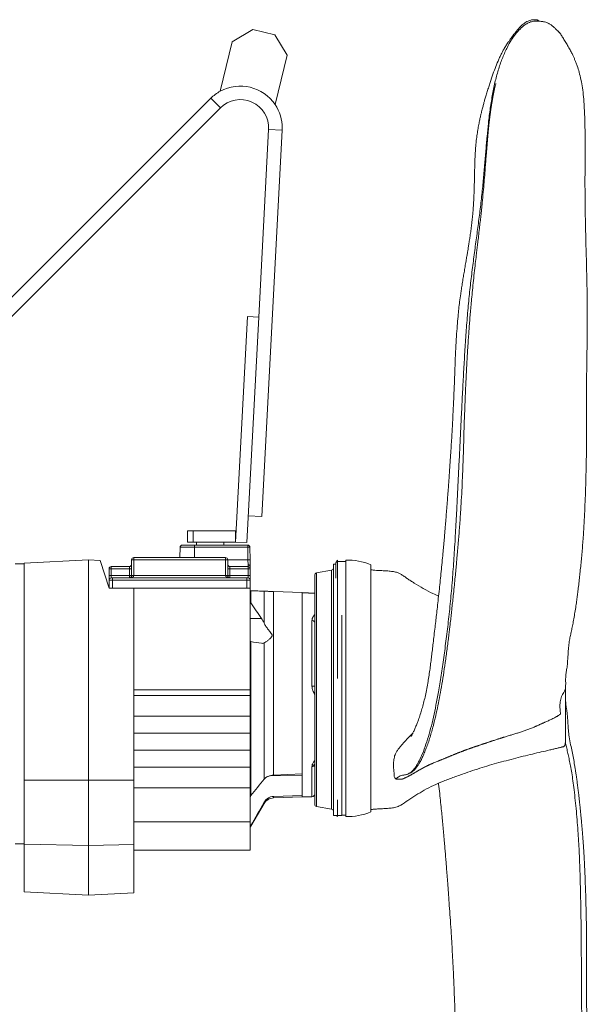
# Model space of a CAD drawing. Header units: millimetres. Extents: x 17 to 1238, y 24 to 2268.
# Tile 6 of 7: x 735 to 1238, y 816 to 1688. Entities that reach past the tile are written whole.
import ezdxf

# ---------------------------------------------------------------- set-up
doc = ezdxf.new("R2010")
doc.units = ezdxf.units.MM

msp = doc.modelspace()

# ---------------------------------------------------------------- linework, layer by layer
at = {"color": 7, "linetype": 'Continuous', "lineweight": 15}
for p, q in [((1190.83, 1686.31), (1190.17, 1686.25)), ((923.55, 1668), (941.69, 1679.01)), ((941.69, 1679.01), (961.11, 1674.27)), ((961.11, 1674.27), (972.12, 1656.13)), ((912.87, 1624.29), (923.55, 1668)), ((972.12, 1656.13), (961.44, 1612.42)), ((904.52, 1618.02), (586.65, 1300.15)), ((904.52, 1618.02), (913.01, 1609.54)), ((565.38, 1261.91), (913.01, 1609.54)), ((955.65, 1590.55), (946.94, 1424.42)), ((949.7, 1247.69), (967.63, 1589.92)), ((967.63, 1589.92), (955.65, 1590.55)), ((936.96, 1424.95), (926.49, 1225.22)), ((946.94, 1424.42), (936.48, 1224.7)), ((946.94, 1424.42), (936.96, 1424.95)), ((949.7, 1247.69), (937.71, 1248.32)), ((883.99, 1225.22), (883.99, 1235.22)), ((888.99, 1235.22), (883.99, 1235.22)), ((888.99, 1225.22), (888.99, 1235.22)), ((926.49, 1235.22), (888.99, 1235.22)), ((926.49, 1225.22), (926.49, 1235.22)), ((877.29, 1220.56), (877.13, 1211.52)), ((889.99, 1220.56), (877.29, 1220.56)), ((879.29, 1222.52), (889.99, 1222.52)), ((888.99, 1225.22), (883.99, 1225.22)), ((926.49, 1225.22), (888.99, 1225.22)), ((889.99, 1220.56), (889.99, 1222.52)), ((889.99, 1222.52), (898.56, 1222.52)), ((937.19, 1220.56), (889.99, 1220.56)), ((889.99, 1220.56), (889.99, 1211.52)), ((891.99, 1225.22), (891.99, 1222.52)), ((898.56, 1222.52), (909.42, 1222.52)), ((909.42, 1222.52), (937.19, 1222.52)), ((915.99, 1222.52), (915.99, 1225.22)), ((936.48, 1224.7), (926.49, 1225.22)), ((937.19, 1222.52), (937.19, 1220.56)), ((937.39, 1209.42), (937.19, 1220.56)), ((939.19, 1220.56), (939.39, 1209.42)), ((739.49, 1205.92), (731.49, 1205.92)), ((739.49, 1206.53), (796.49, 1209.52)), ((739.49, 1014.43), (739.49, 1206.53)), ((796.49, 1209.52), (796.49, 1014.52)), ((806.54, 1209), (796.49, 1209.52)), ((814.49, 1184.52), (806.54, 1209)), ((816.49, 1201.52), (816.49, 1203.52)), ((816.49, 1203.52), (832.49, 1203.52)), ((832.49, 1201.52), (832.49, 1203.52)), ((836.49, 1209.52), (834.49, 1209.52)), ((834.49, 1195.52), (834.49, 1209.52)), ((836.49, 1211.52), (836.49, 1209.52)), ((836.49, 1211.52), (917.49, 1211.52)), ((917.49, 1209.52), (836.49, 1209.52)), ((836.49, 1209.52), (836.49, 1195.52)), ((917.49, 1209.52), (917.49, 1211.52)), ((917.49, 1195.52), (917.49, 1209.52)), ((917.49, 1209.52), (919.49, 1209.52)), ((919.49, 1209.52), (919.49, 1195.52)), ((919.49, 1209.42), (937.39, 1209.42)), ((921.49, 1201.52), (921.49, 1203.52)), ((921.49, 1203.52), (937.49, 1203.52)), ((937.49, 1205.01), (937.39, 1209.42)), ((937.49, 1203.52), (937.49, 1205.01)), ((937.49, 1203.52), (937.49, 1201.52)), ((939.39, 1209.42), (939.49, 1203.53)), ((939.49, 1203.52), (939.49, 1201.52)), ((1014.99, 1205.77), (1012.99, 1205.77)), ((1012.99, 1205.77), (1012.99, 1094.52)), ((1016.49, 1209.05), (1014.99, 1206.95)), ((1014.99, 1206.95), (1014.99, 1193.27)), ((1016.49, 1209.05), (1016.49, 1195.72)), ((1023.99, 1208.05), (1016.49, 1208.05)), ((1023.99, 1209.3), (1023.99, 1195.94)), ((1045.99, 1205.15), (1045.99, 1192.28)), ((814.49, 1201.52), (816.49, 1201.52)), ((814.49, 1195.52), (814.49, 1201.52)), ((814.49, 1195.52), (816.49, 1195.52)), ((814.49, 1195.52), (814.49, 1191.52)), ((832.49, 1201.52), (816.49, 1201.52)), ((816.49, 1201.52), (816.49, 1195.52)), ((816.49, 1193.52), (816.49, 1195.52)), ((816.49, 1195.52), (832.49, 1195.52)), ((832.49, 1195.52), (832.49, 1201.52)), ((832.49, 1201.52), (834.49, 1201.52)), ((832.49, 1193.52), (832.49, 1195.52)), ((832.49, 1195.52), (834.49, 1195.52)), ((836.49, 1195.52), (834.49, 1195.52)), ((836.49, 1195.52), (917.49, 1195.52)), ((917.49, 1195.52), (919.49, 1195.52)), ((919.49, 1201.52), (921.49, 1201.52)), ((921.49, 1195.52), (919.49, 1195.52)), ((921.49, 1201.52), (921.49, 1195.52)), ((937.49, 1201.52), (921.49, 1201.52)), ((921.49, 1193.52), (921.49, 1195.52)), ((921.49, 1195.52), (937.49, 1195.52)), ((937.49, 1195.52), (937.49, 1201.52)), ((937.49, 1201.52), (939.49, 1201.52)), ((937.49, 1195.52), (937.49, 1193.52)), ((939.49, 1195.52), (937.49, 1195.52)), ((939.49, 1201.52), (939.49, 1195.52)), ((939.49, 1191.52), (939.49, 1195.52)), ((996.49, 1195.93), (996.49, 1094.52)), ((1011.34, 1200.23), (998.14, 1197.9)), ((998.14, 1197.9), (998.14, 1094.52)), ((1011.34, 1200.23), (1011.34, 1094.52)), ((1016.49, 1195.72), (1016.49, 1104.49)), ((1023.99, 1195.94), (1023.99, 982.1)), ((814.49, 1191.52), (814.49, 1184.52)), ((817.49, 1191.52), (814.49, 1191.52)), ((816.49, 1193.52), (817.49, 1193.52)), ((817.49, 1191.52), (817.49, 1193.52)), ((817.49, 1193.52), (936.49, 1193.52)), ((936.49, 1191.52), (817.49, 1191.52)), ((817.49, 1191.52), (817.49, 1184.52)), ((936.49, 1191.52), (936.49, 1193.52)), ((936.49, 1193.52), (937.49, 1193.52)), ((936.49, 1191.52), (936.49, 1184.52)), ((939.49, 1191.52), (936.49, 1191.52)), ((939.49, 1191.52), (939.49, 1184.52)), ((1045.99, 1192.28), (1045.99, 986.25)), ((836.49, 1184.52), (814.49, 1184.52)), ((836.49, 1014.46), (836.49, 1184.52)), ((836.49, 1184.52), (936.49, 1184.52)), ((938.15, 1184.52), (936.49, 1184.52)), ((938.15, 1184.52), (939.49, 1184.52)), ((939.49, 1184.52), (939.49, 1094.52)), ((939.9, 1182.11), (939.9, 1171.28)), ((951.7, 1153.43), (951.7, 1181.7)), ((959.97, 1181.41), (959.97, 1018.88)), ((959.97, 1181.41), (985.49, 1180.52)), ((985.49, 1180.52), (985.49, 1020.06)), ((985.49, 1180.52), (996.49, 1179.95)), ((985.49, 1180.28), (985.49, 999.52)), ((1020.39, 1160.55), (1020.39, 1094.52)), ((949.33, 1157.55), (939.49, 1157.55)), ((994.03, 1097.59), (994.03, 1155.68)), ((939.9, 1137.04), (939.9, 1000.86)), ((951.7, 1015.23), (951.7, 1135.92)), ((836.49, 1094.52), (939.49, 1094.52)), ((939.49, 1089.49), (939.49, 1094.52)), ((996.49, 1094.52), (996.49, 993.11)), ((998.14, 1094.52), (998.14, 991.14)), ((1011.34, 1094.52), (1011.34, 988.81)), ((1012.99, 1094.52), (1012.99, 983.27)), ((1020.39, 1094.52), (1020.39, 983.27)), ((836.49, 1089.49), (939.49, 1089.49)), ((939.49, 1089.49), (939.49, 1071.02)), ((836.49, 1071.02), (939.49, 1071.02)), ((939.49, 1056.02), (939.49, 1071.02)), ((836.49, 1056.02), (939.49, 1056.02)), ((939.49, 1041.02), (939.49, 1056.02)), ((836.49, 1041.02), (939.49, 1041.02)), ((939.49, 1041.02), (939.49, 1026.02)), ((836.49, 1026.02), (939.49, 1026.02)), ((939.49, 1007.56), (939.49, 1026.02)), ((959.97, 1018.88), (985.49, 1020.06)), ((994.03, 999.67), (994.03, 1026.39)), ((739.49, 1014.43), (796.49, 1014.52)), ((739.49, 1014.43), (739.49, 957.76)), ((796.49, 1014.52), (796.49, 956.52)), ((836.49, 1014.46), (796.49, 1014.52)), ((836.49, 957.39), (836.49, 1014.46)), ((956.62, 1018.3), (985.49, 1018.5)), ((836.49, 1007.56), (939.49, 1007.56)), ((939.49, 977.52), (939.49, 1007.56)), ((939.9, 973.62), (951.7, 993.7)), ((951.7, 993.7), (951.7, 994.83)), ((959.97, 999.93), (985.49, 1000.71)), ((959.97, 999.93), (959.97, 998.63)), ((959.97, 998.63), (985.49, 999.52)), ((985.49, 1000.71), (985.49, 999.52)), ((985.49, 999.52), (994.03, 999.67)), ((1016.49, 996.96), (1016.49, 982.35)), ((998.14, 991.14), (1011.34, 988.81)), ((836.49, 977.52), (939.49, 977.52)), ((939.49, 952.52), (939.49, 977.52)), ((1012.99, 983.27), (1015.84, 983.27)), ((1015.83, 983.27), (1016.49, 982.35)), ((1016.49, 983.27), (1020.39, 983.27)), ((1020.39, 983.35), (1023.99, 983.35)), ((939.9, 974.15), (939.9, 973.62)), ((731.49, 957.92), (739.49, 957.92)), ((739.49, 957.76), (796.49, 956.52)), ((739.49, 957.76), (739.49, 915.51)), ((836.49, 957.39), (796.49, 956.52)), ((796.49, 956.52), (796.49, 912.52)), ((836.49, 914.62), (836.49, 957.39)), ((836.49, 952.52), (939.49, 952.52)), ((739.49, 915.51), (796.49, 912.52)), ((836.49, 914.62), (796.49, 912.52))]:
    msp.add_line(p, q, dxfattribs=at)
at = {"color": 7, "linetype": 'Continuous', "lineweight": 15, "flags": 128}
for points in [[(994.03, 1155.68), (994.51, 1155.64), (994.98, 1155.55), (995.4, 1155.4), (995.77, 1155.2), (996.08, 1154.95), (996.3, 1154.68), (996.44, 1154.38), (996.49, 1154.07)], [(1218.21, 1094.59), (1218.21, 1094.54), (1218.21, 1094.32), (1218.2, 1094.18), (1218.19, 1094.36), (1218.16, 1094.65), (1218.07, 1094.71), (1217.94, 1094.52), (1217.75, 1094.12), (1217.38, 1093.26), (1216.8, 1092.16), (1215.78, 1090.37), (1214.9, 1088.45), (1214.08, 1086.17), (1213.55, 1083.78), (1213.26, 1079.93), (1213.44, 1076.09), (1213.94, 1073.08), (1213.94, 1073.08)]]:
    msp.add_lwpolyline(points, dxfattribs=at)
at = {"color": 7, "linetype": 'Continuous', "lineweight": 15}
for centre, radius, start, end in [((930.68, 1591.86), 37, 118.77553, 135), ((930.68, 1591.86), 37, 33.76225, 118.77553), ((930.68, 1591.86), 25, 357, 135), ((930.68, 1591.86), 37, 0, 33.76225), ((930.68, 1591.86), 37, 357, 0), ((879.29, 1220.52), 2, 90, 179), ((937.19, 1220.52), 2, 1, 90), ((938.19, 1191.9), 28.67, 88.00162, 91.99838), ((816.49, 1201.52), 2, 90, 180), ((832.49, 1205.52), 2, 270, 0), ((836.49, 1209.52), 2, 90, 180), ((917.49, 1209.52), 2, 0, 90), ((921.49, 1205.52), 2, 180, 270), ((938.39, 1180.76), 28.67, 88.00162, 91.99838), ((937.49, 1201.52), 2, 0, 90), ((1024.39, 1151), 58.3, 68.2537, 90.39311), ((832.49, 1195.52), 2, 270, 0), ((921.49, 1195.52), 2, 180, 270), ((998.49, 1195.93), 2, 100, 180), ((1010.99, 1202.2), 2, 280, 0), ((816.49, 1191.52), 2, 90, 180), ((937.49, 1191.52), 2, 0, 90), ((994.64, 1078.64), 18.96, 84.39914, 91.83323), ((994.65, 1029.77), 2.19, 257.52725, 327.1315), ((994.3, 1028.6), 2.22, 262.99032, 349.33909), ((960.32, 988.64), 10, 92, 149.57276), ((993.99, 1002.17), 2.5, 271, 0), ((998.49, 993.11), 2, 180, 260), ((1010.99, 986.84), 2, 0, 80), ((1024.39, 1040.4), 58.3, 269.60689, 291.7463), ((942.49, 972.1), 3, 149.57276, 180)]:
    msp.add_arc(centre, radius, start, end, dxfattribs=at)
for centre, start_param, end_param in [((832.49, 1195.52), 4.712389, 6.283185), ((921.49, 1195.52), 3.141593, 4.712389)]:
    msp.add_ellipse(centre, major_axis=(4, 0), ratio=0.5, start_param=start_param, end_param=end_param, dxfattribs=at)
for points, knots in [([(1191.4, 1686.28), (1190.65, 1686.23), (1188.47, 1686.09), (1185.53, 1684.97), (1181.8, 1682.87), (1178.06, 1679.55), (1174.03, 1674.95), (1170.28, 1669.55), (1166.44, 1662.78), (1162.64, 1654.41), (1159.08, 1644.33), (1156.13, 1633.49), (1153.71, 1621.87), (1151.73, 1609.43), (1150.17, 1596.85), (1148.92, 1584.28), (1147.84, 1571.86), (1146.76, 1558.84), (1145.57, 1545.24), (1144.17, 1531.07), (1142.47, 1516.61), (1140.54, 1501.95), (1138.54, 1487.17), (1136.51, 1472.01), (1134.58, 1456.51), (1132.83, 1440.41), (1131.33, 1423.71), (1130.04, 1406.45), (1128.93, 1388.99), (1127.94, 1371.39), (1127.03, 1353.68), (1126.15, 1336.26), (1125.3, 1319.19), (1124.49, 1302.52), (1123.68, 1285.97), (1122.87, 1269.58), (1122, 1251.93), (1121, 1233.12), (1119.82, 1213.3), (1118.45, 1193.92), (1116.82, 1175.04), (1114.92, 1156.83), (1112.84, 1139.38), (1110.61, 1122.8), (1108.29, 1107.09), (1106.02, 1093.16), (1103.76, 1080.86), (1101.5, 1070.03), (1099.05, 1059.9), (1096.37, 1050.49), (1093.41, 1041.82), (1090.54, 1034.78), (1087.79, 1029.29), (1085.24, 1025.25), (1082.46, 1022.04), (1079.89, 1020.18), (1077.65, 1019.32), (1075.84, 1019), (1073.97, 1018.73), (1072.08, 1018.22), (1070.15, 1017.27), (1068.98, 1016.06), (1068.37, 1015.43)], [0, 0, 0, 0, 0.005793, 0.016843, 0.028049, 0.044886, 0.061459, 0.077785, 0.09395, 0.115379, 0.136801, 0.158309, 0.179896, 0.201531, 0.223191, 0.241391, 0.259583, 0.277756, 0.295905, 0.314035, 0.332163, 0.349269, 0.366394, 0.383538, 0.400692, 0.417849, 0.436039, 0.454218, 0.472383, 0.490539, 0.508694, 0.526861, 0.544, 0.561145, 0.578289, 0.595422, 0.612536, 0.634307, 0.656089, 0.677895, 0.699728, 0.721568, 0.742991, 0.764368, 0.78569, 0.80698, 0.824746, 0.842557, 0.860443, 0.878434, 0.89656, 0.91484, 0.926903, 0.938845, 0.950591, 0.962107, 0.968055, 0.973987, 0.980013, 0.986254, 0.992853, 1, 1, 1, 1]), ([(1194.4, 1686.62), (1194.41, 1686.63), (1194.42, 1686.63), (1194.43, 1686.65), (1194.43, 1686.68), (1194.42, 1686.71), (1194.39, 1686.75), (1194.34, 1686.82), (1194.28, 1686.88), (1194.21, 1686.95), (1194.1, 1687.04), (1193.83, 1687.19), (1193.38, 1687.35), (1192.74, 1687.49), (1191.58, 1687.63), (1190.1, 1687.64), (1188.33, 1687.43), (1186.68, 1687.03), (1185.01, 1686.41), (1183.3, 1685.54), (1181.57, 1684.36), (1179.9, 1682.96), (1178.38, 1681.47), (1177.07, 1680.03), (1176.06, 1678.86), (1175.25, 1677.88), (1174.4, 1676.84), (1173.31, 1675.47), (1171.99, 1673.75), (1170.53, 1671.81), (1169.07, 1669.77), (1167.74, 1667.83), (1166.58, 1666.07), (1165.58, 1664.49), (1164.63, 1662.93), (1163.49, 1660.97), (1162.17, 1658.55), (1160.73, 1655.7), (1158.8, 1651.57), (1156.57, 1646.19), (1154.09, 1639.36), (1152.05, 1633.3), (1150.35, 1628.09), (1149.07, 1624.03), (1147.87, 1620.08), (1146.85, 1616.58), (1146.1, 1613.9), (1145.55, 1611.87), (1145.08, 1610.12), (1144.58, 1608.16), (1143.99, 1605.82), (1143.34, 1603.08), (1142.58, 1599.75), (1141.75, 1595.8), (1140.89, 1591.19), (1140.08, 1586.13), (1139.43, 1581.17), (1138.98, 1576.6), (1138.67, 1572.71), (1138.45, 1569.18), (1138.29, 1565.99), (1138.16, 1562.93), (1138.05, 1559.71), (1137.94, 1555.88), (1137.83, 1551.3), (1137.72, 1546.12), (1137.6, 1540.88), (1137.47, 1536.05), (1137.31, 1531.82), (1137.14, 1528.06), (1136.94, 1524.4), (1136.69, 1520.5), (1136.34, 1516.16), (1135.85, 1511.25), (1135.26, 1506.19), (1134.6, 1501.08), (1133.92, 1496.28), (1133.24, 1491.77), (1132.62, 1487.88), (1132.09, 1484.61), (1131.58, 1481.49), (1131, 1478.03), (1130.28, 1473.78), (1129.46, 1468.97), (1128.62, 1464.03), (1127.77, 1458.98), (1126.97, 1454.03), (1126.22, 1449.21), (1125.44, 1443.91), (1124.66, 1438.12), (1123.88, 1431.54), (1123.16, 1424.49), (1122.47, 1416.32), (1121.8, 1406.79), (1121.21, 1396.13), (1120.71, 1384.8), (1120.21, 1371.78), (1119.68, 1357.56), (1118.99, 1342.34), (1118.23, 1327.8), (1117.54, 1315.8), (1116.93, 1305.92), (1116.4, 1297.7), (1115.81, 1288.9), (1115.27, 1281.4), (1114.82, 1275.36), (1114.49, 1270.89), (1114.14, 1266.33), (1113.78, 1261.68), (1113.41, 1256.98), (1113.06, 1252.51), (1112.75, 1248.63), (1112.51, 1245.57), (1112.32, 1243.2), (1112.14, 1241.03), (1111.95, 1238.73), (1111.73, 1236.05), (1111.42, 1232.27), (1110.99, 1227.31), (1110.46, 1221.31), (1109.59, 1211.76), (1108.37, 1199.13), (1106.96, 1185.86), (1105.81, 1175.43), (1104.95, 1167.84), (1104.18, 1161.04), (1103.43, 1154.56), (1102.65, 1147.82), (1101.85, 1140.92), (1101.08, 1134.3), (1100.37, 1128.32), (1099.69, 1122.71), (1099, 1117.19), (1098.23, 1111.51), (1097.39, 1105.78), (1096.43, 1099.83), (1095.33, 1093.89), (1094.09, 1088.05), (1092.76, 1082.62), (1091.38, 1077.59), (1089.87, 1072.7), (1088.38, 1068.36), (1087, 1064.66), (1085.71, 1061.39), (1084.32, 1058.17), (1083.09, 1055.6), (1082.25, 1054.03), (1081.75, 1053.19), (1081.7, 1053.1), (1081.68, 1053.06)], [0, 0, 0, 0, 0.000035, 0.000142, 0.000218, 0.000247, 0.000325, 0.000423, 0.000522, 0.00063, 0.000754, 0.001065, 0.001998, 0.003393, 0.005268, 0.010129, 0.015107, 0.020035, 0.024903, 0.03095, 0.037198, 0.043676, 0.050289, 0.056039, 0.060565, 0.063385, 0.066717, 0.070861, 0.075801, 0.081381, 0.086511, 0.091791, 0.096143, 0.099728, 0.103617, 0.108027, 0.114578, 0.121885, 0.12916, 0.144333, 0.159048, 0.174792, 0.182708, 0.190937, 0.199062, 0.20576, 0.210923, 0.214049, 0.216896, 0.220401, 0.224562, 0.229378, 0.234829, 0.241914, 0.249679, 0.258112, 0.267027, 0.273823, 0.279916, 0.285374, 0.290269, 0.294646, 0.299429, 0.304997, 0.312027, 0.320001, 0.327957, 0.334895, 0.340821, 0.346004, 0.350913, 0.356384, 0.362423, 0.369076, 0.376359, 0.382526, 0.388993, 0.39479, 0.399655, 0.40359, 0.406943, 0.411049, 0.4162, 0.422342, 0.428407, 0.433964, 0.440476, 0.446128, 0.451184, 0.459424, 0.466738, 0.474642, 0.484418, 0.49555, 0.508048, 0.521565, 0.534816, 0.552998, 0.57042, 0.587043, 0.602843, 0.611564, 0.621019, 0.63126, 0.642284, 0.647489, 0.652854, 0.658379, 0.664067, 0.669918, 0.675817, 0.680826, 0.68451, 0.687252, 0.689592, 0.692389, 0.695656, 0.699395, 0.706229, 0.713922, 0.721611, 0.741921, 0.761791, 0.772889, 0.782985, 0.792074, 0.800431, 0.809652, 0.819776, 0.829149, 0.837693, 0.845757, 0.854609, 0.864199, 0.874474, 0.885091, 0.897778, 0.91038, 0.922424, 0.933906, 0.944887, 0.955738, 0.962949, 0.970768, 0.978926, 0.986324, 0.992859, 0.996547, 1, 1, 1, 1]), ([(1212.27, 1676.96), (1211.7, 1677.46), (1210.74, 1678.28), (1209.53, 1679.53), (1208.47, 1680.56), (1207.41, 1681.55), (1206.26, 1682.52), (1205.1, 1683.38), (1203.98, 1684.08), (1202.99, 1684.56), (1201.53, 1685.15), (1199.45, 1685.69), (1197.05, 1686.16), (1194.69, 1686.42), (1192.66, 1686.52), (1191.4, 1686.37), (1190.83, 1686.31)], [0, 0, 0, 0, 0.059947, 0.099402, 0.139949, 0.182158, 0.224848, 0.275909, 0.32078, 0.361242, 0.407073, 0.519028, 0.659802, 0.771498, 0.898062, 1, 1, 1, 1]), ([(1214.14, 1674.7), (1213.83, 1675.22), (1213.25, 1676.21), (1212.31, 1676.87), (1211.87, 1677.19)], [0, 0, 0, 0, 0.520618, 1, 1, 1, 1]), ([(1218.24, 1094.59), (1218.27, 1095.15), (1218.36, 1096.71), (1218.47, 1099.15), (1218.45, 1101.71), (1218.43, 1103.56), (1218.45, 1104.99), (1218.51, 1106.19), (1218.61, 1107.58), (1218.8, 1109.28), (1219.14, 1111.21), (1219.51, 1113.33), (1219.83, 1115.58), (1220.04, 1117.87), (1220.21, 1120.31), (1220.36, 1122.85), (1220.54, 1125.52), (1220.74, 1128.57), (1221.02, 1132.52), (1221.53, 1136.94), (1222.48, 1141.65), (1223.38, 1145.68), (1224.28, 1149.97), (1225.21, 1154.71), (1226.17, 1160.07), (1227.08, 1165.68), (1227.88, 1171.04), (1228.55, 1175.92), (1229.17, 1180.72), (1229.81, 1185.98), (1230.46, 1191.64), (1231.34, 1199.65), (1232.38, 1209.92), (1233.51, 1222.87), (1234.46, 1236.52), (1235.19, 1250.23), (1235.75, 1263.4), (1236.2, 1276.86), (1236.58, 1291.05), (1236.8, 1304.23), (1236.87, 1315.22), (1236.86, 1323.71), (1236.83, 1331.7), (1236.79, 1339.32), (1236.76, 1346.62), (1236.77, 1352.83), (1236.8, 1358.14), (1236.85, 1362.96), (1236.92, 1368.48), (1237.01, 1374.61), (1237.1, 1381.12), (1237.2, 1387.7), (1237.3, 1394.83), (1237.4, 1402.18), (1237.47, 1409.14), (1237.52, 1414.84), (1237.56, 1419.88), (1237.58, 1425.15), (1237.57, 1431.12), (1237.53, 1437.97), (1237.43, 1445.67), (1237.28, 1454.07), (1237.08, 1462.74), (1236.85, 1471.55), (1236.61, 1480.46), (1236.37, 1489.35), (1236.15, 1497.94), (1235.97, 1505.97), (1235.82, 1513.22), (1235.72, 1519.28), (1235.65, 1524.5), (1235.6, 1529.44), (1235.56, 1535.03), (1235.54, 1541.48), (1235.54, 1548.25), (1235.57, 1555.23), (1235.61, 1561.9), (1235.64, 1568.21), (1235.66, 1573.69), (1235.66, 1578.24), (1235.65, 1581.79), (1235.63, 1584.4), (1235.62, 1586.09), (1235.61, 1587.21), (1235.59, 1588.27), (1235.57, 1589.74), (1235.53, 1592.1), (1235.46, 1595.41), (1235.35, 1599.74), (1235.17, 1604.94), (1234.83, 1611.67), (1234.28, 1619.25), (1233.36, 1627.16), (1232.1, 1634.35), (1230.53, 1640.84), (1228.95, 1645.91), (1227.55, 1649.73), (1226.45, 1652.45), (1225.31, 1655.04), (1224.01, 1657.8), (1222.65, 1660.42), (1221.32, 1662.79), (1220.21, 1664.7), (1219.11, 1666.54), (1218.04, 1668.29), (1216.95, 1670.03), (1215.59, 1672.15), (1214.71, 1673.75), (1214.16, 1674.74)], [0, 0, 0, 0, 0.0037755, 0.0105166, 0.0154365, 0.0188836, 0.0210973, 0.0231523, 0.0256742, 0.0299101, 0.0348549, 0.0398434, 0.0447829, 0.0501118, 0.0542518, 0.0578951, 0.0624707, 0.0678637, 0.073458, 0.0829591, 0.0912264, 0.0994302, 0.1084769, 0.1184976, 0.1292067, 0.1400704, 0.149785, 0.1579662, 0.1655891, 0.1743598, 0.1841168, 0.1932223, 0.2130728, 0.2337786, 0.2555389, 0.2780428, 0.2988217, 0.3178464, 0.3415851, 0.3656977, 0.3797258, 0.3930836, 0.4054352, 0.4171167, 0.4287091, 0.4395626, 0.4461403, 0.4535577, 0.462124, 0.4719264, 0.4822382, 0.4925572, 0.5027023, 0.5156182, 0.526997, 0.5353632, 0.5423697, 0.5506985, 0.5601013, 0.570435, 0.5829452, 0.5963494, 0.609998, 0.6239252, 0.6381361, 0.652502, 0.6666628, 0.6797887, 0.6917351, 0.7023879, 0.709804, 0.7177544, 0.7270999, 0.7379276, 0.7503258, 0.7615362, 0.773646, 0.7847811, 0.7944295, 0.8025169, 0.8089847, 0.8135231, 0.8165911, 0.8181743, 0.8195987, 0.8222928, 0.826267, 0.8326136, 0.8407876, 0.8508204, 0.8627223, 0.8808322, 0.8981208, 0.914215, 0.9287563, 0.9415832, 0.9480438, 0.9539836, 0.9594043, 0.9649613, 0.9716398, 0.9757879, 0.979808, 0.9836285, 0.9872629, 0.9907245, 0.9942544, 1, 1, 1, 1]), ([(1074.63, 1018.78), (1074.65, 1018.77), (1074.71, 1018.75), (1075.85, 1019.01), (1077.51, 1019.21), (1080.17, 1020.08), (1082.56, 1021.56), (1084.74, 1023.53), (1086.63, 1025.79), (1088.32, 1028.26), (1089.99, 1031.14), (1091.71, 1034.57), (1093.44, 1038.5), (1095.17, 1042.86), (1096.85, 1047.52), (1098.47, 1052.44), (1099.98, 1057.51), (1101.69, 1063.75), (1103.54, 1071.28), (1105.49, 1080.25), (1107.3, 1089.6), (1109.02, 1099.49), (1110.7, 1110.09), (1112.34, 1121.4), (1113.67, 1131.3), (1114.67, 1139.21), (1115.34, 1144.67), (1115.91, 1149.47), (1116.36, 1153.4), (1116.73, 1156.61), (1117.06, 1159.55), (1117.45, 1163), (1117.93, 1167.45), (1118.53, 1173.06), (1119.23, 1179.75), (1119.97, 1186.94), (1120.68, 1194.09), (1121.31, 1200.62), (1121.85, 1206.44), (1122.24, 1210.78), (1122.49, 1213.76), (1122.64, 1215.48), (1122.74, 1216.64), (1122.8, 1217.29), (1122.82, 1217.55), (1122.83, 1217.62), (1122.83, 1217.63), (1122.84, 1217.64), (1122.84, 1217.64), (1122.85, 1217.69), (1122.89, 1218.03), (1122.97, 1218.96), (1123.11, 1220.46), (1123.28, 1222.49), (1123.58, 1226), (1124, 1231.02), (1124.5, 1237.48), (1125, 1244.28), (1125.56, 1252.5), (1126.17, 1262.29), (1126.77, 1273.6), (1127.28, 1284.98), (1127.7, 1295.93), (1128.01, 1305.25), (1128.24, 1313.04), (1128.39, 1319.28), (1128.52, 1324.74), (1128.65, 1329.23), (1128.75, 1332.52), (1128.85, 1334.94), (1128.95, 1337.02), (1129.05, 1339.47), (1129.18, 1342.51), (1129.34, 1346.57), (1129.56, 1351.77), (1129.83, 1358.23), (1130.16, 1365.6), (1130.53, 1373.44), (1130.94, 1381.2), (1131.34, 1388.43), (1131.77, 1395.53), (1132.21, 1402.4), (1132.66, 1409.07), (1133.11, 1415.22), (1133.57, 1421.2), (1134.06, 1427.27), (1134.6, 1433.62), (1135.24, 1440.63), (1136, 1448.39), (1136.88, 1456.86), (1137.81, 1465.36), (1138.71, 1473.34), (1139.48, 1479.95), (1140.12, 1485.47), (1140.72, 1490.6), (1141.4, 1496.34), (1142.11, 1502.5), (1142.79, 1508.47), (1143.42, 1514.07), (1144.03, 1519.66), (1144.76, 1526.69), (1145.53, 1534.84), (1146.3, 1543.67), (1146.94, 1551.67), (1147.47, 1558.54), (1147.96, 1564.85), (1148.45, 1571.29), (1149.02, 1578.36), (1149.63, 1585.39), (1150.25, 1591.75), (1150.79, 1596.71), (1151.25, 1600.58), (1151.64, 1603.67), (1152.05, 1606.66), (1152.48, 1609.64), (1152.94, 1612.66), (1153.47, 1615.85), (1154.01, 1618.88), (1154.58, 1621.8), (1155.14, 1624.52), (1155.66, 1626.81), (1156.05, 1628.49), (1156.31, 1629.58), (1156.53, 1630.46), (1156.64, 1630.92), (1156.67, 1631.07), (1156.66, 1631.05), (1156.66, 1631.05)], [0, 0, 0, 0, 0.001726, 0.004565, 0.014444, 0.023644, 0.032688, 0.042396, 0.051299, 0.059787, 0.069208, 0.079665, 0.091127, 0.102803, 0.115109, 0.127275, 0.139218, 0.150944, 0.169535, 0.187595, 0.20526, 0.223176, 0.241464, 0.260145, 0.279067, 0.288464, 0.296771, 0.303984, 0.310105, 0.314338, 0.318201, 0.323009, 0.32943, 0.337468, 0.347124, 0.357938, 0.367882, 0.377106, 0.385106, 0.391882, 0.394846, 0.397209, 0.398851, 0.399603, 0.399921, 0.399955, 0.399981, 0.400001, 0.400043, 0.400113, 0.400223, 0.401707, 0.403895, 0.406611, 0.410044, 0.418352, 0.42706, 0.436122, 0.445537, 0.459604, 0.474405, 0.489173, 0.502934, 0.515683, 0.524152, 0.532092, 0.539, 0.544592, 0.548874, 0.551323, 0.553642, 0.556697, 0.560491, 0.565026, 0.571885, 0.57995, 0.589217, 0.599496, 0.609322, 0.618387, 0.626693, 0.636166, 0.644422, 0.65214, 0.659739, 0.667425, 0.675648, 0.684449, 0.694934, 0.706278, 0.718274, 0.72926, 0.73888, 0.745555, 0.752262, 0.76038, 0.76976, 0.77842, 0.786088, 0.794254, 0.803113, 0.817612, 0.831437, 0.844392, 0.855885, 0.865149, 0.876143, 0.889017, 0.902439, 0.914321, 0.924638, 0.930998, 0.937142, 0.943114, 0.949283, 0.955728, 0.962478, 0.970202, 0.976004, 0.982346, 0.989, 0.992125, 0.995089, 0.997867, 0.999392, 0.999907, 1, 1, 1, 1]), ([(939.49, 1203.53), (939.49, 1203.63), (939.47, 1203.73), (939.42, 1203.92), (939.38, 1204.01), (939.28, 1204.19), (939.22, 1204.28), (939.07, 1204.44), (938.99, 1204.51), (938.8, 1204.65), (938.7, 1204.71), (938.49, 1204.82), (938.37, 1204.86), (938.01, 1204.97), (937.75, 1205.01), (937.49, 1205.01)], [0, 0, 0, 0, 0.125, 0.125, 0.25, 0.25, 0.375, 0.375, 0.5, 0.5, 0.625, 0.625, 0.75, 0.75, 1, 1, 1, 1]), ([(1106.02, 1177.39), (1104.37, 1178.09), (1099.74, 1180.04), (1092.55, 1183.88), (1086.1, 1187.87), (1081.4, 1190.85), (1078.44, 1192.8), (1075.78, 1194.69), (1073.39, 1196.41), (1070.8, 1197.76), (1067.76, 1198.74), (1064.14, 1199.34), (1060.14, 1199.68), (1056.29, 1199.91), (1052.79, 1200.17), (1049.67, 1200.1), (1047.44, 1200.65), (1046.21, 1200.62), (1045.99, 1200.61)], [0, 0, 0, 0, 0.081854, 0.228634, 0.370972, 0.427783, 0.482441, 0.532328, 0.576788, 0.616339, 0.66513, 0.721338, 0.783619, 0.84801, 0.897027, 0.943761, 0.990053, 1, 1, 1, 1]), ([(939.49, 1182.13), (939.49, 1182.13), (939.52, 1182.13), (939.66, 1182.12), (939.76, 1182.12), (939.9, 1182.11)], [0, 0, 0, 0, 0.5, 0.5, 1, 1, 1, 1]), ([(939.9, 1182.11), (942.11, 1182.04), (944.22, 1181.96), (948.18, 1181.82), (950.03, 1181.76), (951.7, 1181.7)], [0, 0, 0, 0, 0.5, 0.5, 1, 1, 1, 1]), ([(951.7, 1181.7), (952.03, 1181.69), (952.42, 1181.68), (953.11, 1181.65), (953.36, 1181.64), (953.9, 1181.62), (954.2, 1181.61), (954.84, 1181.59), (955.18, 1181.58), (955.94, 1181.55), (956.35, 1181.54), (957.03, 1181.52), (957.26, 1181.51), (957.75, 1181.49), (958.01, 1181.48), (958.55, 1181.46), (958.82, 1181.45), (959.39, 1181.43), (959.68, 1181.42), (959.97, 1181.41)], [0, 0, 0, 0, 0.25, 0.25, 0.375, 0.375, 0.5, 0.5, 0.625, 0.625, 0.75, 0.75, 0.8125, 0.8125, 0.875, 0.875, 0.9375, 0.9375, 1, 1, 1, 1]), ([(939.9, 1171.28), (939.77, 1171.48), (939.66, 1171.69), (939.52, 1172.12), (939.49, 1172.35), (939.49, 1172.57)], [0, 0, 0, 0, 0.5, 0.5, 1, 1, 1, 1]), ([(994.03, 1155.68), (994.03, 1156.18), (994.1, 1156.66), (994.29, 1157.37), (994.36, 1157.6), (994.54, 1158.07), (994.64, 1158.29), (995.2, 1159.41), (995.8, 1160.22), (996.49, 1160.99)], [0, 0, 0, 0, 0.25, 0.25, 0.375, 0.375, 0.5, 0.5, 1, 1, 1, 1]), ([(951.7, 1153.43), (951.33, 1154.19), (950.95, 1154.91), (950.16, 1156.28), (949.75, 1156.93), (949.33, 1157.55)], [0, 0, 0, 0, 0.5, 0.5, 1, 1, 1, 1]), ([(951.7, 1135.92), (952.17, 1136.17), (952.73, 1136.51), (953.93, 1137.33), (954.59, 1137.81), (955.6, 1138.63), (955.94, 1138.91), (956.63, 1139.51), (956.97, 1139.82), (957.48, 1140.32), (957.65, 1140.5), (957.97, 1140.85), (958.13, 1141.04), (958.42, 1141.43), (958.55, 1141.63), (958.75, 1142.07), (958.81, 1142.31), (958.8, 1142.68), (958.78, 1142.8), (958.72, 1143.05), (958.67, 1143.16), (958.51, 1143.51), (958.38, 1143.74), (958.08, 1144.18), (957.93, 1144.39), (957.6, 1144.82), (957.44, 1145.03), (956.93, 1145.67), (956.59, 1146.09), (955.91, 1146.95), (955.57, 1147.39), (954.58, 1148.71), (953.93, 1149.61), (953.03, 1151.01), (952.74, 1151.49), (952.19, 1152.46), (951.93, 1152.94), (951.7, 1153.43)], [0, 0, 0, 0, 0.125, 0.125, 0.25, 0.25, 0.3125, 0.3125, 0.375, 0.375, 0.40625, 0.40625, 0.4375, 0.4375, 0.46875, 0.46875, 0.5, 0.5, 0.515625, 0.515625, 0.53125, 0.53125, 0.5625, 0.5625, 0.59375, 0.59375, 0.625, 0.625, 0.6875, 0.6875, 0.75, 0.75, 0.875, 0.875, 0.9375, 0.9375, 1, 1, 1, 1]), ([(939.49, 1137.17), (939.49, 1137.15), (939.52, 1137.13), (939.66, 1137.08), (939.77, 1137.06), (939.9, 1137.04)], [0, 0, 0, 0, 0.5, 0.5, 1, 1, 1, 1]), ([(949.33, 1135.58), (949.75, 1135.51), (950.16, 1135.5), (950.95, 1135.62), (951.33, 1135.74), (951.7, 1135.92)], [0, 0, 0, 0, 0.5, 0.5, 1, 1, 1, 1]), ([(994.03, 1097.59), (994.03, 1096.94), (994.1, 1096.3), (994.29, 1095.35), (994.36, 1095.03), (994.54, 1094.41), (994.64, 1094.1), (995.2, 1092.58), (995.8, 1091.45), (996.49, 1090.37)], [0, 0, 0, 0, 0.25, 0.25, 0.375, 0.375, 0.5, 0.5, 1, 1, 1, 1]), ([(1214.16, 514.3), (1214.69, 515.25), (1215.87, 517.36), (1217.77, 520.34), (1219.48, 523.13), (1221, 525.64), (1222.39, 528.1), (1224.05, 531.31), (1225.73, 534.88), (1227.25, 538.53), (1228.6, 542.14), (1229.92, 546.18), (1231.23, 550.97), (1232.41, 556.37), (1233.36, 562.13), (1234.06, 567.97), (1234.6, 574.19), (1235.01, 580.82), (1235.31, 587.89), (1235.49, 594.84), (1235.6, 601.8), (1235.65, 609.61), (1235.65, 618.55), (1235.6, 628.88), (1235.54, 639.83), (1235.53, 650.99), (1235.61, 661.92), (1235.76, 672.43), (1235.96, 682.71), (1236.2, 693.18), (1236.49, 704.22), (1236.81, 715.9), (1237.07, 725.93), (1237.26, 734.02), (1237.37, 740.03), (1237.47, 745.99), (1237.53, 751.9), (1237.57, 757.6), (1237.58, 762.8), (1237.57, 767.13), (1237.55, 770.72), (1237.52, 774.12), (1237.49, 777.93), (1237.45, 782.4), (1237.39, 787.43), (1237.31, 793.76), (1237.2, 801.22), (1237.08, 809.5), (1236.96, 817.52), (1236.87, 824.24), (1236.81, 829.6), (1236.78, 833.55), (1236.77, 836.98), (1236.76, 840.22), (1236.77, 844.69), (1236.79, 850.72), (1236.84, 858.34), (1236.87, 866.38), (1236.87, 874.73), (1236.8, 883.87), (1236.66, 893.52), (1236.44, 903.47), (1236.16, 913.16), (1235.91, 920.88), (1235.68, 926.84), (1235.52, 930.97), (1235.34, 935.01), (1235.17, 938.77), (1235, 942.11), (1234.85, 945.15), (1234.68, 948.26), (1234.47, 951.79), (1234.2, 956.03), (1233.85, 960.87), (1233.46, 965.94), (1233.06, 970.79), (1232.68, 975.08), (1232.33, 978.91), (1232.02, 982.34), (1231.72, 985.6), (1231.41, 988.71), (1231.09, 991.65), (1230.78, 994.5), (1230.45, 997.5), (1230.05, 1000.97), (1229.58, 1005.04), (1229.05, 1009.34), (1228.48, 1013.67), (1227.94, 1017.61), (1227.41, 1021.15), (1226.91, 1024.41), (1226.2, 1028.74), (1225.28, 1033.99), (1224.13, 1039.83), (1222.83, 1045.84), (1221.46, 1052.07), (1220.89, 1058.14), (1220.56, 1063.2), (1220.32, 1067.11), (1220.1, 1070.2), (1219.93, 1072.41), (1219.72, 1074.35), (1219.47, 1075.94), (1219.24, 1077.27), (1219, 1078.63), (1218.78, 1080.03), (1218.59, 1081.59), (1218.46, 1083.52), (1218.42, 1085.95), (1218.45, 1089.03), (1218.36, 1091.85), (1218.27, 1093.66), (1218.23, 1094.29)], [0, 0, 0, 0, 0.005477, 0.01219, 0.01843, 0.022583, 0.027644, 0.033807, 0.043011, 0.050681, 0.057597, 0.066811, 0.077537, 0.089704, 0.103025, 0.115872, 0.127784, 0.142548, 0.156261, 0.169178, 0.181995, 0.194755, 0.211488, 0.229395, 0.248563, 0.267659, 0.286064, 0.303495, 0.320035, 0.336753, 0.35461, 0.37342, 0.392646, 0.402187, 0.411635, 0.420992, 0.430261, 0.439465, 0.447795, 0.454696, 0.459835, 0.464659, 0.470672, 0.477744, 0.485631, 0.494313, 0.507392, 0.520561, 0.533023, 0.544919, 0.551964, 0.558121, 0.563387, 0.568002, 0.573265, 0.584309, 0.596197, 0.608893, 0.62197, 0.635265, 0.651726, 0.667281, 0.682084, 0.697383, 0.703725, 0.710295, 0.716885, 0.722855, 0.728141, 0.732709, 0.737254, 0.742907, 0.749551, 0.757465, 0.766049, 0.773852, 0.780734, 0.786626, 0.792239, 0.797255, 0.802261, 0.807253, 0.811489, 0.816026, 0.821665, 0.828443, 0.836154, 0.843305, 0.850607, 0.856711, 0.862229, 0.868375, 0.880866, 0.8928, 0.905151, 0.918519, 0.929375, 0.936612, 0.944618, 0.948805, 0.952994, 0.956918, 0.960616, 0.964161, 0.967594, 0.970892, 0.9744, 0.978131, 0.982791, 0.988641, 0.996034, 1, 1, 1, 1]), ([(1218.24, 1054.42), (1218.24, 1054.48), (1218.24, 1054.6), (1218.24, 1055.53), (1218.24, 1056.99), (1218.24, 1059.06), (1218.24, 1061.62), (1218.24, 1064.05), (1218.24, 1066.09), (1218.24, 1067.84), (1218.24, 1069.65), (1218.24, 1071.86), (1218.24, 1074.74), (1218.23, 1078.19), (1218.23, 1082.24), (1218.23, 1086.64), (1218.23, 1091.11), (1218.23, 1094.03), (1218.24, 1095.44)], [0, 0, 0, 0, 0.081361, 0.156238, 0.224281, 0.313657, 0.388105, 0.44787, 0.493188, 0.524477, 0.553352, 0.59893, 0.652624, 0.714484, 0.784591, 0.860776, 0.932768, 1, 1, 1, 1]), ([(1074, 1015.35), (1074.08, 1015.38), (1074.3, 1015.47), (1074.66, 1015.62), (1075.07, 1015.79), (1075.47, 1015.97), (1076.01, 1016.21), (1076.67, 1016.51), (1077.47, 1016.9), (1078.25, 1017.29), (1079.04, 1017.69), (1079.81, 1018.11), (1080.58, 1018.53), (1081.35, 1018.96), (1081.99, 1019.32), (1082.49, 1019.61), (1082.87, 1019.83), (1083.25, 1020.05), (1083.63, 1020.27), (1084.01, 1020.49), (1084.39, 1020.71), (1084.78, 1020.93), (1085.28, 1021.23), (1085.92, 1021.59), (1086.67, 1022.04), (1087.43, 1022.48), (1088.19, 1022.92), (1088.96, 1023.36), (1089.59, 1023.72), (1090.1, 1024.01), (1090.48, 1024.23), (1090.77, 1024.39), (1090.96, 1024.49), (1091.06, 1024.55), (1091.16, 1024.6), (1091.25, 1024.65), (1091.35, 1024.71), (1091.44, 1024.76), (1091.54, 1024.81), (1091.64, 1024.86), (1091.73, 1024.91), (1091.86, 1024.98), (1092.09, 1025.11), (1092.41, 1025.28), (1092.8, 1025.49), (1093.19, 1025.69), (1093.58, 1025.9), (1093.97, 1026.1), (1094.36, 1026.3), (1094.75, 1026.51), (1095.27, 1026.78), (1095.92, 1027.11), (1096.71, 1027.5), (1097.51, 1027.87), (1098.31, 1028.24), (1098.98, 1028.54), (1099.52, 1028.77), (1100.06, 1029), (1101.01, 1029.4), (1102.37, 1029.97), (1104, 1030.64), (1105.36, 1031.2), (1106.31, 1031.59), (1106.86, 1031.81), (1107.27, 1031.97), (1107.68, 1032.14), (1108.08, 1032.3), (1108.49, 1032.47), (1109.04, 1032.69), (1109.71, 1032.97), (1110.53, 1033.31), (1111.34, 1033.65), (1112.15, 1033.99), (1112.97, 1034.33), (1113.79, 1034.66), (1114.6, 1034.99), (1115.42, 1035.33), (1116.23, 1035.67), (1117.04, 1036.01), (1117.86, 1036.34), (1118.67, 1036.68), (1119.35, 1036.95), (1119.9, 1037.17), (1120.3, 1037.34), (1120.71, 1037.51), (1121.12, 1037.67), (1121.53, 1037.84), (1122.07, 1038.06), (1122.75, 1038.34), (1123.57, 1038.66), (1124.39, 1038.99), (1125.21, 1039.3), (1126.03, 1039.61), (1126.86, 1039.92), (1127.68, 1040.22), (1128.51, 1040.53), (1129.34, 1040.83), (1130.17, 1041.13), (1130.99, 1041.43), (1131.82, 1041.72), (1132.65, 1042.02), (1133.48, 1042.32), (1134.3, 1042.62), (1134.99, 1042.86), (1135.55, 1043.06), (1136.1, 1043.25), (1136.79, 1043.5), (1137.62, 1043.79), (1138.45, 1044.08), (1139.28, 1044.37), (1140.11, 1044.65), (1140.95, 1044.93), (1141.78, 1045.2), (1142.62, 1045.48), (1143.45, 1045.75), (1144.28, 1046.03), (1145.12, 1046.31), (1145.95, 1046.59), (1146.78, 1046.87), (1147.61, 1047.16), (1148.44, 1047.45), (1149.27, 1047.73), (1150.1, 1048.02), (1150.93, 1048.3), (1151.76, 1048.58), (1152.59, 1048.86), (1153.42, 1049.14), (1154.25, 1049.41), (1155.37, 1049.76), (1156.76, 1050.2), (1158.15, 1050.64), (1159.26, 1051), (1160.09, 1051.27), (1160.79, 1051.49), (1161.34, 1051.67), (1161.76, 1051.8), (1162.17, 1051.93), (1162.59, 1052.07), (1163.01, 1052.2), (1163.84, 1052.46), (1165.09, 1052.86), (1166.76, 1053.37), (1168.43, 1053.88), (1170.1, 1054.38), (1171.78, 1054.88), (1173.45, 1055.38), (1175.11, 1055.89), (1176.77, 1056.42), (1178.42, 1056.96), (1180.07, 1057.52), (1181.71, 1058.09), (1183.35, 1058.67), (1184.97, 1059.27), (1186.59, 1059.88), (1188.21, 1060.5), (1189.82, 1061.14), (1191.15, 1061.69), (1192.2, 1062.14), (1193.26, 1062.6), (1194.57, 1063.19), (1195.88, 1063.78), (1196.92, 1064.25), (1197.71, 1064.61), (1198.49, 1064.96), (1199.27, 1065.31), (1200.06, 1065.66), (1201.63, 1066.36), (1203.98, 1067.4), (1206.57, 1068.61), (1208.61, 1069.63), (1209.86, 1070.31), (1210.84, 1070.88), (1211.57, 1071.32), (1212.16, 1071.71), (1212.62, 1072.04), (1212.96, 1072.29), (1213.3, 1072.55), (1213.62, 1072.81), (1213.83, 1072.99), (1213.94, 1073.08)], [0.6519816, 0.6519816, 0.6519816, 0.6519816, 0.652572, 0.6535308, 0.6544896, 0.6554484, 0.6564072, 0.6583247, 0.6602423, 0.6621599, 0.6640775, 0.6659951, 0.6679127, 0.6698303, 0.6717478, 0.6727066, 0.6736654, 0.6746242, 0.675583, 0.6765418, 0.6775006, 0.6784594, 0.6794182, 0.6813358, 0.6832533, 0.6851709, 0.6870885, 0.6890061, 0.6909237, 0.6918825, 0.6928413, 0.6938001, 0.6940398, 0.6942795, 0.6945192, 0.6947589, 0.6949986, 0.6952383, 0.695478, 0.6957177, 0.6959573, 0.696197, 0.6966764, 0.6976352, 0.698594, 0.6995528, 0.7005116, 0.7014704, 0.7024292, 0.703388, 0.7043468, 0.7062644, 0.708182, 0.7100995, 0.7120171, 0.7139347, 0.7148935, 0.7158523, 0.7177699, 0.721605, 0.7254402, 0.7292754, 0.731193, 0.7321518, 0.7331106, 0.7340694, 0.7350281, 0.7359869, 0.7369457, 0.7388633, 0.7407809, 0.7426985, 0.7446161, 0.7465337, 0.7484512, 0.7503688, 0.7522864, 0.754204, 0.7561216, 0.7580392, 0.7599567, 0.7618743, 0.7628331, 0.7637919, 0.7647507, 0.7657095, 0.7666683, 0.7676271, 0.7695447, 0.7714623, 0.7733798, 0.7752974, 0.777215, 0.7791326, 0.7810502, 0.7829678, 0.7848854, 0.7868029, 0.7887205, 0.7906381, 0.7925557, 0.7944733, 0.7963909, 0.7983085, 0.7992672, 0.800226, 0.8021436, 0.8040612, 0.8059788, 0.8078964, 0.809814, 0.8117315, 0.8136491, 0.8155667, 0.8174843, 0.8194019, 0.8213195, 0.8232371, 0.8251546, 0.8270722, 0.8289898, 0.8309074, 0.832825, 0.8347426, 0.8366602, 0.8385777, 0.8404953, 0.8424129, 0.8443305, 0.8481657, 0.8520008, 0.8539184, 0.855836, 0.8577536, 0.8587124, 0.8596712, 0.86063, 0.8615888, 0.8625475, 0.8635063, 0.8673415, 0.8711767, 0.8750119, 0.878847, 0.8826822, 0.8865174, 0.8903525, 0.8941877, 0.8980229, 0.901858, 0.9056932, 0.9095284, 0.9133636, 0.9171987, 0.9210339, 0.9248691, 0.9287042, 0.9306218, 0.9325394, 0.9363746, 0.9402097, 0.9421273, 0.9440449, 0.9459625, 0.9478801, 0.9497977, 0.9517153, 0.9593856, 0.9670559, 0.9708911, 0.9747263, 0.9766439, 0.9785614, 0.980479, 0.9814378, 0.9823966, 0.9833554, 0.9843142, 0.9852497, 0.9852497, 0.9852497, 0.9852497]), ([(1068.37, 1015.43), (1068.07, 1015.67), (1067.49, 1016.13), (1066.87, 1017.03), (1066.66, 1018.98), (1066.66, 1021.95), (1066.04, 1025.95), (1066.19, 1030.29), (1066.57, 1033.96), (1067.44, 1036.83), (1068.47, 1038.94), (1069.95, 1041.19), (1071.7, 1043.45), (1073.44, 1045.62), (1075.73, 1048.33), (1079.01, 1051.93), (1081.83, 1054.74), (1083.41, 1056.31)], [0, 0, 0, 0, 0.029428, 0.057696, 0.087285, 0.187555, 0.288103, 0.388522, 0.49053, 0.532576, 0.575589, 0.629548, 0.685048, 0.732262, 0.780172, 0.877629, 1, 1, 1, 1]), ([(1218.24, 1054.85), (1218.24, 1055), (1218.24, 1055.31), (1218.24, 1056.33), (1218.24, 1057.67), (1218.24, 1058.66), (1218.24, 1059.3), (1218.24, 1059.31)], [0, 0, 0, 0, 0.27994, 0.5387, 0.77638, 0.993093, 1, 1, 1, 1]), ([(1045.99, 988.44), (1046.23, 988.43), (1047.01, 988.4), (1048.3, 988.73), (1050.85, 988.87), (1054.32, 988.98), (1058.68, 989.27), (1063.01, 989.58), (1066.56, 990.06), (1069.29, 990.79), (1071.09, 991.46), (1074.43, 993.16), (1079.01, 996.8), (1086.02, 1001.11), (1093.4, 1005.68), (1101.58, 1009.85), (1110.42, 1013.64), (1119.93, 1017.24), (1132.06, 1021.5), (1146.6, 1026.47), (1163.68, 1031.1), (1177.8, 1034.85), (1188.88, 1037.54), (1196.77, 1039.32), (1203.05, 1040.78), (1207.81, 1042), (1211.03, 1042.7), (1213.39, 1043.34), (1214.92, 1043.69), (1215.78, 1043.85), (1216.44, 1044.02), (1216.92, 1044.24), (1217.27, 1044.5), (1217.62, 1044.99), (1217.96, 1045.84), (1218.24, 1047.69), (1218.17, 1050.65), (1218.22, 1053.2), (1218.24, 1054.63)], [0, 0, 0, 0, 0.003692, 0.012136, 0.020619, 0.043501, 0.066213, 0.08888, 0.1111, 0.12205, 0.132863, 0.140973, 0.180423, 0.223586, 0.269295, 0.315883, 0.366516, 0.419357, 0.474412, 0.566996, 0.658978, 0.750346, 0.794865, 0.836861, 0.876569, 0.895385, 0.913531, 0.92799, 0.933529, 0.937942, 0.94156, 0.94424, 0.946118, 0.948278, 0.953607, 0.96024, 0.977482, 1, 1, 1, 1]), ([(1214.21, 515.46), (1215.52, 517.54), (1218.11, 521.64), (1221.3, 527.67), (1224.01, 533.56), (1226.24, 539.4), (1228.25, 545.82), (1229.9, 552.81), (1231.16, 560.35), (1232.07, 568.66), (1232.66, 577.86), (1233.02, 588.22), (1233.15, 598.8), (1233.11, 610.98), (1232.92, 624.69), (1232.69, 639.76), (1232.58, 654.37), (1232.66, 668.43), (1232.84, 682.43), (1233.09, 696.38), (1233.36, 710.24), (1233.6, 723.44), (1233.77, 735.92), (1233.85, 747.72), (1233.83, 758.91), (1233.68, 769.46), (1233.38, 781.49), (1232.97, 795), (1232.6, 809.99), (1232.44, 824.38), (1232.38, 838.32), (1232.33, 852.01), (1232.27, 865.45), (1232.17, 878.79), (1232, 892.21), (1231.76, 906.11), (1231.45, 920.61), (1231.11, 933.06), (1230.73, 943.39), (1230.36, 951.63), (1229.88, 960.46), (1229.27, 969.82), (1228.53, 979.49), (1227.68, 989.24), (1226.71, 998.84), (1225.69, 1007.7), (1224.63, 1015.61), (1223.57, 1022.49), (1222.48, 1028.49), (1221.42, 1033.68), (1220.56, 1037.56), (1219.89, 1040.51), (1219.37, 1042.76), (1218.87, 1044.96), (1218.47, 1046.64), (1218.21, 1047.51), (1218.14, 1047.75)], [0, 0, 0, 0, 0.013408, 0.026549, 0.039782, 0.053265, 0.066957, 0.085045, 0.103036, 0.120608, 0.143068, 0.164801, 0.186165, 0.207072, 0.236038, 0.263824, 0.290302, 0.315412, 0.339237, 0.364442, 0.388311, 0.410779, 0.431778, 0.45158, 0.470402, 0.488236, 0.504742, 0.530954, 0.556139, 0.579936, 0.6031, 0.625998, 0.648598, 0.670613, 0.693077, 0.716192, 0.740833, 0.766625, 0.77965, 0.793585, 0.808753, 0.824815, 0.841499, 0.858517, 0.875581, 0.892418, 0.907031, 0.921276, 0.935163, 0.948801, 0.962621, 0.970462, 0.978569, 0.98705, 0.996547, 1, 1, 1, 1]), ([(994.18, 1027.63), (994.27, 1027.98), (994.39, 1028.34), (994.68, 1029.03), (994.86, 1029.38), (995.46, 1030.4), (995.95, 1031.06), (996.49, 1031.7)], [0, 0, 0, 0, 0.25, 0.25, 0.5, 0.5, 1, 1, 1, 1]), ([(959.97, 1018.88), (959.13, 1018.84), (958.3, 1018.73), (957.1, 1018.45), (956.7, 1018.34), (955.93, 1018.09), (955.18, 1017.8), (954.49, 1017.45), (953.83, 1017.07), (953.51, 1016.87), (952.63, 1016.22), (952.12, 1015.75), (951.7, 1015.23)], [0, 0, 0, 0, 0.25, 0.25, 0.375, 0.375, 0.5, 0.625, 0.625, 0.75, 0.75, 1, 1, 1, 1]), ([(1074, 1015.35), (1073.79, 1015.35), (1073.59, 1015.34), (1073.16, 1015.32), (1072.94, 1015.3), (1072.26, 1015.24), (1071.78, 1015.21), (1071.05, 1015.18), (1070.8, 1015.18), (1070.43, 1015.18), (1070.31, 1015.18), (1070.06, 1015.19), (1069.93, 1015.19), (1069.67, 1015.18), (1069.54, 1015.18), (1069.28, 1015.19), (1069.16, 1015.2), (1068.8, 1015.26), (1068.57, 1015.33), (1068.37, 1015.43)], [0, 0, 0, 0, 0.125, 0.125, 0.25, 0.25, 0.5, 0.5, 0.625, 0.625, 0.6875, 0.6875, 0.75, 0.75, 0.8125, 0.8125, 0.875, 0.875, 1, 1, 1, 1]), ([(1106.02, 1011.66), (1106.04, 1011.44), (1106.38, 1008.44), (1107, 1002.74), (1107.84, 994.83), (1108.59, 987.52), (1109.25, 980.76), (1109.87, 974.22), (1110.48, 967.58), (1111.04, 961.13), (1111.56, 955.09), (1111.99, 949.88), (1112.36, 945.33), (1112.74, 940.59), (1113.17, 935.14), (1113.68, 928.45), (1114.24, 920.95), (1114.87, 912.54), (1115.55, 903.12), (1116.28, 892.65), (1117.05, 881.13), (1117.83, 868.56), (1118.59, 855.11), (1119.26, 841.44), (1119.81, 828.27), (1120.24, 816.35), (1120.65, 805.7), (1121.06, 796.26), (1121.49, 787.78), (1121.93, 780.71), (1122.35, 774.7), (1122.79, 769.18), (1123.32, 763.16), (1123.97, 756.91), (1124.72, 750.54), (1125.55, 744.38), (1126.45, 738.34), (1127.33, 732.74), (1128.19, 727.57), (1129.05, 722.48), (1129.95, 717.17), (1130.9, 711.62), (1131.73, 706.66), (1132.4, 702.57), (1132.93, 699.23), (1133.45, 695.85), (1134, 692.14), (1134.6, 687.96), (1135.2, 683.34), (1135.75, 678.66), (1136.19, 674.44), (1136.49, 671), (1136.69, 668.35), (1136.84, 666.18), (1136.97, 664.12), (1137.1, 661.8), (1137.23, 659.03), (1137.39, 655.26), (1137.54, 650.65), (1137.67, 645.37), (1137.78, 640.14), (1137.89, 634.98), (1138.02, 630.11), (1138.16, 626.03), (1138.3, 622.85), (1138.43, 620.32), (1138.58, 617.8), (1138.77, 615), (1139.03, 611.9), (1139.4, 608.23), (1139.9, 604.19), (1140.57, 599.79), (1141.35, 595.32), (1142.28, 590.66), (1143.34, 585.87), (1144.39, 581.59), (1145.31, 578.06), (1146.02, 575.42), (1146.66, 573.14), (1147.3, 570.91), (1148.04, 568.42), (1148.92, 565.52), (1149.94, 562.24), (1151.09, 558.68), (1152.29, 555.05), (1153.48, 551.51), (1154.64, 548.2), (1155.96, 544.56), (1157.47, 540.69), (1159.17, 536.67), (1161.12, 532.49), (1163.46, 528.04), (1166.33, 523.28), (1168.85, 519.56), (1170.7, 517.01), (1171.76, 515.59), (1172.69, 514.37), (1173.59, 513.23), (1174.63, 511.93), (1176.26, 509.95), (1178.35, 507.55), (1180.87, 505.18), (1183.42, 503.38), (1185.74, 502.27), (1187.87, 501.65), (1190.02, 501.39), (1191.92, 501.55), (1193.19, 501.83), (1193.62, 501.98), (1193.79, 502.05), (1193.89, 502.11), (1193.92, 502.14), (1193.94, 502.15), (1193.94, 502.16), (1193.95, 502.17), (1193.96, 502.18), (1193.96, 502.2), (1193.96, 502.22), (1193.96, 502.24), (1193.94, 502.25), (1193.93, 502.26)], [0, 0, 0, 0, 0.001121, 0.015524, 0.028811, 0.040959, 0.051973, 0.062339, 0.073128, 0.084378, 0.093533, 0.102067, 0.10925, 0.11509, 0.124507, 0.134976, 0.146556, 0.159518, 0.173915, 0.189768, 0.207094, 0.225905, 0.246205, 0.267278, 0.286931, 0.304982, 0.320509, 0.334635, 0.347369, 0.358712, 0.366651, 0.374654, 0.383872, 0.39432, 0.403576, 0.413615, 0.423336, 0.432141, 0.440037, 0.447604, 0.455917, 0.464977, 0.473753, 0.479439, 0.484567, 0.489831, 0.495981, 0.503017, 0.510941, 0.519585, 0.527321, 0.533142, 0.537902, 0.5416, 0.545042, 0.549308, 0.554404, 0.560333, 0.570238, 0.580237, 0.590243, 0.600259, 0.610159, 0.618801, 0.624517, 0.629286, 0.634061, 0.639753, 0.646332, 0.653091, 0.662557, 0.671837, 0.68148, 0.691784, 0.702747, 0.713791, 0.721239, 0.727503, 0.732582, 0.737638, 0.743847, 0.751203, 0.759696, 0.769312, 0.779504, 0.789272, 0.798603, 0.807513, 0.820702, 0.832945, 0.844428, 0.86026, 0.875418, 0.890893, 0.896664, 0.901893, 0.90657, 0.910944, 0.916391, 0.92315, 0.936509, 0.949827, 0.962444, 0.973407, 0.980281, 0.987799, 0.995891, 0.998187, 0.998917, 0.999376, 0.999509, 0.999556, 0.999576, 0.999594, 0.999612, 0.999631, 0.999673, 0.999726, 0.999793, 1, 1, 1, 1]), ([(939.9, 1000.86), (939.77, 1000.69), (939.66, 1000.52), (939.53, 1000.16), (939.49, 999.97), (939.49, 999.78)], [0, 0, 0, 0, 0.5, 0.5, 1, 1, 1, 1]), ([(951.7, 994.83), (952.11, 995.57), (952.61, 996.24), (953.48, 997.16), (953.8, 997.45), (954.45, 997.99), (954.79, 998.24), (955.51, 998.68), (955.88, 998.89), (956.66, 999.24), (957.06, 999.39), (958.28, 999.77), (959.11, 999.91), (959.97, 999.93)], [0, 0, 0, 0, 0.25, 0.25, 0.375, 0.375, 0.5, 0.5, 0.625, 0.625, 0.75, 0.75, 1, 1, 1, 1]), ([(939.49, 972.6), (939.49, 972.87), (939.52, 973.13), (939.66, 973.66), (939.77, 973.91), (939.9, 974.15)], [0, 0, 0, 0, 0.5, 0.5, 1, 1, 1, 1])]:
    msp.add_open_spline(points, degree=3, knots=knots, dxfattribs=at)
for points in [[(996.49, 1179.69), (992.82, 1179.89), (989.16, 1180.08), (985.49, 1180.28)], [(949.33, 1157.55), (946.2, 1162.14), (943.06, 1166.71), (939.9, 1171.28)], [(939.9, 1137.04), (943.06, 1136.55), (946.2, 1136.06), (949.33, 1135.58)], [(994.03, 1026.39), (994.03, 1026.8), (994.08, 1027.22), (994.18, 1027.63)], [(951.7, 1015.23), (947.77, 1010.44), (943.84, 1005.65), (939.9, 1000.86)], [(939.9, 974.15), (943.86, 981.03), (947.79, 987.92), (951.7, 994.83)]]:
    msp.add_open_spline(points, degree=3, dxfattribs=at)

doc.saveas('drawing.dxf')
